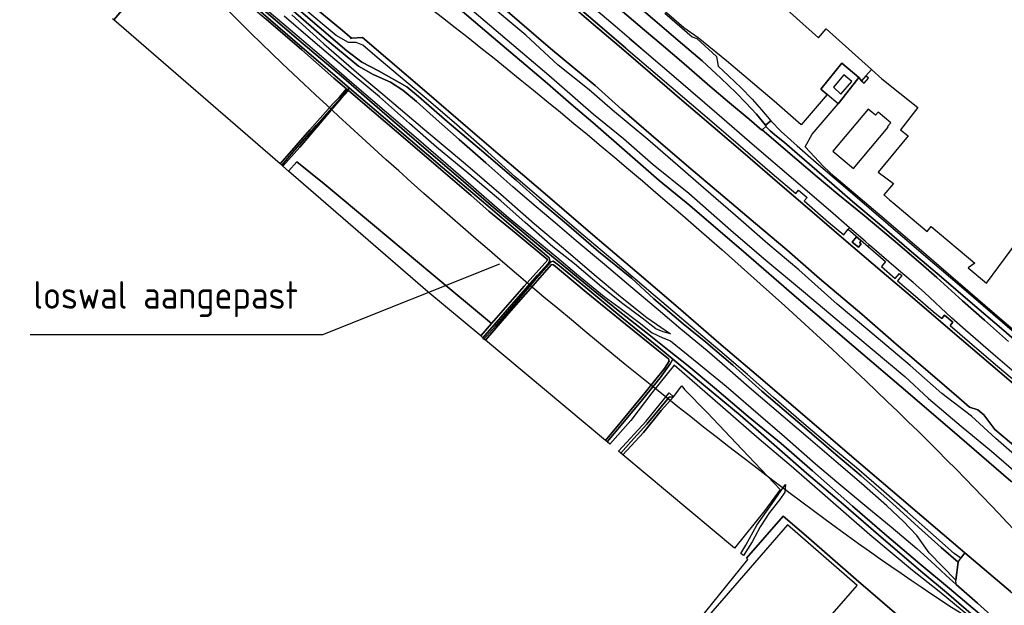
# Model space of a CAD drawing. Extents: x -26035517 to 31750492, y -9237385 to 8160032.
# Tile 230 of 256: x 21954469 to 22488452, y 935873 to 1253392. Entities that reach past the tile are written whole.
import ezdxf

# ---------------------------------------------------------------- set-up
doc = ezdxf.new("R2010")
doc.units = 0
doc.layers.add('T-25', color=7, linetype='CONTINUOUS')
doc.styles.add('ISO', font='isocp.shx')

msp = doc.modelspace()

# ---------------------------------------------------------------- linework, layer by layer
at = {"layer": 'T-25', "color": 9}
for p, q in [((22248534, 1265596, 9647), (22265672, 1250852, 9657)), ((22128374, 1248419, 8570), (22117301, 1257738, 8570)), ((22265672, 1250852, 9657), (22279497, 1239044, 9740)), ((22134373, 1243459, 8937), (22128374, 1248419, 8570)), ((22140297, 1243802, 8937), (22134373, 1243459, 8937)), ((22154157, 1231949, 8933), (22140297, 1243802, 8937)), ((22279497, 1239044, 9740), (22297568, 1223483, 9680)), ((22175208, 1213875, 8893), (22154157, 1231949, 8933)), ((22297568, 1223483, 9680), (22313546, 1209833, 9683)), ((22197521, 1194776, 8887), (22175208, 1213875, 8893)), ((22313546, 1209833, 9683), (22330541, 1195260, 9723)), ((22214010, 1180672, 8877), (22197521, 1194776, 8887)), ((22330541, 1195260, 9723), (22347956, 1180439, 9727)), ((22227205, 1169539, 8907), (22214010, 1180672, 8877)), ((22347956, 1180439, 9727), (22365501, 1165337, 9690)), ((22241940, 1156832, 8883), (22227205, 1169539, 8907)), ((22365501, 1165337, 9690), (22382999, 1150358, 9733)), ((22265387, 1136822, 8893), (22241940, 1156832, 8883)), ((22382999, 1150358, 9733), (22401394, 1134465, 9663)), ((22289083, 1116512, 8877), (22265387, 1136822, 8893)), ((22401394, 1134465, 9663), (22422247, 1116596, 9663)), ((22118892, 1082717), (22214876, 1121077)), ((22310233, 1098374, 8860), (22289083, 1116512, 8877)), ((22422247, 1116596, 9663), (22438660, 1102735, 9663)), ((22438660, 1102735, 9663), (22459057, 1085240, 9663)), ((22334972, 1077142, 8870), (22310233, 1098374, 8860)), ((22459057, 1085240, 9663), (22476236, 1070638, 9663)), ((21960083, 1082717), (22118892, 1082717)), ((22357425, 1057939, 8913), (22334972, 1077142, 8870)), ((22476236, 1070638, 9663), (22495714, 1053997, 9663)), ((22384224, 1034996, 8940), (22357425, 1057939, 8913)), ((22410713, 1012409, 8963), (22384224, 1034996, 8940)), ((22438814, 988286, 8997), (22410713, 1012409, 8963)), ((22464438, 966524, 9027), (22438814, 988286, 8997)), ((22467005, 964351, 9027), (22464438, 966524, 9027)), ((22491873, 943297, 9030), (22467005, 964351, 9027))]:
    msp.add_line(p, q, dxfattribs=at)
for points in [[(22038562, 1476232, 9177), (22058333, 1459146, 9197), (22087773, 1433873, 9210), (22117575, 1408286, 9203), (22147411, 1382718, 9197), (22180569, 1354510, 9210), (22211209, 1328065, 9213), (22245376, 1298804, 9170), (22279196, 1269979, 9113), (22298911, 1252905, 9217)], [(22293319, 1247778, 9497), (22270512, 1267216, 9423), (22242643, 1291076, 9463), (22220150, 1310489, 9430), (22189674, 1336420, 9540), (22155130, 1366243, 9570), (22130523, 1387442, 9450), (22099468, 1414073, 9483), (22071199, 1438291, 9500), (22045335, 1460469, 9543), (22033540, 1470592, 9550)], [(22287452, 1241260, 10320), (22277325, 1249887, 9363), (22262303, 1262757, 9443), (22248826, 1274292, 9487), (22247022, 1275837, 9613), (22233603, 1287333, 9490), (22221121, 1297963, 9457), (22201490, 1314644, 9540), (22184631, 1329112, 9507), (22162392, 1348138, 9527), (22142665, 1365034, 9513), (22125026, 1380240, 9470), (22103696, 1398561, 9510), (22084370, 1415136, 9550), (22062799, 1433558, 9457), (22059321, 1436565, 9610), (22044028, 1449787, 9447), (22027564, 1463910, 9433)], [(22253601, 1207682, 8633), (22240672, 1218777, 8910), (22211347, 1243524, 8910), (22181193, 1269451, 8910), (22152844, 1293486, 8910), (22123723, 1318453, 8910), (22090517, 1346628, 8910), (22059336, 1373644, 8910), (22029474, 1399031, 8910), (22003717, 1421410, 8910), (21995980, 1428716, 8910)], [(22223881, 1166128, 10013), (22207334, 1180422, 10067), (22186322, 1198147, 10037), (22170704, 1211834, 9970), (22164495, 1216952, 9970), (22148987, 1225713, 10037), (22140063, 1230327, 10090), (22131825, 1236537, 10047), (22116880, 1249263, 10047), (22101922, 1262138, 10013), (22086304, 1275537, 10050), (22069994, 1289407, 10070), (22050232, 1306450, 10070), (22034014, 1320391, 10070), (22019777, 1332673, 10070), (22004980, 1345451, 10070), (21986861, 1360762, 10070), (21972334, 1373056, 10070), (21961395, 1383034, 10070)], [(21959473, 1380812, 10093), (21972059, 1369510, 10093), (21987444, 1356162, 10093), (22003388, 1342571, 10093), (22019444, 1329199, 10093), (22036050, 1314996, 10080), (22052525, 1300976, 10080), (22070283, 1285652, 10080), (22084372, 1273558, 10080), (22102849, 1258270, 10080), (22119633, 1243567, 10080), (22130908, 1234179, 10080), (22138209, 1228242, 10080), (22146168, 1223590, 10080), (22155487, 1219485, 10080), (22162170, 1215218, 10080), (22169709, 1209119, 10080), (22178742, 1200940, 10080), (22192807, 1188398, 10073), (22207216, 1175746, 10077), (22221879, 1162787, 9927)], [(22279497, 1239044, 9740), (22265672, 1250852, 9657), (22248534, 1265596, 9647), (22231271, 1280374, 9643), (22217175, 1292445, 9583), (22210950, 1297776, 9557), (22173692, 1329666, 9670), (22156745, 1344201, 9730)], [(22283266, 1238041, 9807), (22266539, 1252289, 9750), (22243696, 1271847, 9750), (22245525, 1273965, 9750), (22240889, 1277720, 9750), (22239292, 1275784, 9750), (22221589, 1290870, 9857)], [(22243696, 1271847, 9750), (22266539, 1252289, 9750), (22283266, 1238041, 9807), (22295512, 1227480, 9837), (22313929, 1211745, 9857), (22329746, 1198128, 9820), (22345370, 1184789, 9777), (22362618, 1169913, 9850), (22375310, 1159154, 9777), (22376871, 1160996, 9777), (22381463, 1156956, 9837), (22379913, 1155139, 9857), (22393188, 1143595, 9913), (22401442, 1136831, 9923), (22402533, 1138149, 9927), (22403838, 1139738, 9719), (22414673, 1130400, 9717), (22424101, 1122293, 9837), (22421783, 1119586, 13317), (22429335, 1113118, 13317), (22431653, 1115825, 9843), (22432956, 1114713, 9780), (22430514, 1111818, 9877), (22440355, 1103430, 9887), (22449936, 1095132, 9847), (22454522, 1091376, 9850), (22455979, 1093237, 9863), (22460565, 1089426, 9860), (22459163, 1087544, 9860), (22469650, 1078598, 9887), (22482330, 1067576, 9860), (22498456, 1053878, 9800)], [(22018317, 1268467, 8313), (22005476, 1253356, 8350), (22004873, 1253879, 7797)], [(22075037, 1270118, 8353), (22097673, 1250941, 8413), (22118158, 1233535, 8407), (22134616, 1219387, 8413), (22146067, 1209544, 8413), (22169445, 1189476, 8387), (22193518, 1168726, 8437), (22211973, 1152621, 8350), (22220813, 1145096, 8263), (22231424, 1136303, 8257), (22245719, 1124563, 8327), (22256480, 1115555, 8447), (22271417, 1103371, 8373), (22279336, 1097485, 8590), (22290514, 1089267, 8847), (22297528, 1083680, 9027), (22303201, 1080903, 9450), (22307454, 1079291, 10000), (22322808, 1066877, 9807), (22337564, 1054687, 9817), (22354904, 1039670, 9873), (22369192, 1027327, 9903), (22385995, 1012516, 9930), (22397675, 1002822, 10027), (22413942, 989276, 10117), (22427143, 978372, 10163), (22441009, 966664, 10107), (22450863, 957808, 10170), (22456991, 952116, 10129), (22462286, 947198, 10093), (22473867, 937070, 9887), (22485031, 927130, 9870)], [(22492056, 1003240, 8633), (22464191, 1027199, 8633), (22437372, 1050197, 8633), (22406784, 1076177, 8633), (22375810, 1102692, 8633), (22348477, 1126352, 8633), (22317865, 1152664, 8633), (22301265, 1166277, 8633), (22285316, 1180066, 8633), (22265311, 1197676, 8633), (22253601, 1207682, 8633), (22240672, 1218777, 8910), (22211347, 1243524, 8910), (22181193, 1269451, 8910)], [(22181193, 1269451, 8910), (22211347, 1243524, 8910), (22240672, 1218777, 8910), (22253601, 1207682, 8633), (22265311, 1197676, 8633), (22285316, 1180066, 8633), (22301265, 1166277, 8633), (22317865, 1152664, 8633), (22348477, 1126352, 8633), (22375810, 1102692, 8633), (22406784, 1076177, 8633), (22437372, 1050197, 8633), (22464191, 1027199, 8633), (22492056, 1003240, 8633)], [(22208770, 1266931, 8527), (22242326, 1237848, 8527), (22266551, 1217762, 8677), (22281114, 1204782, 8677), (22300963, 1187600, 8677), (22318400, 1172473, 8677), (22335819, 1157944, 8677), (22353579, 1142818, 8677), (22370553, 1128623, 8677), (22388264, 1113111, 8677), (22411186, 1093662, 8677), (22429795, 1077378, 8677), (22448244, 1061791, 8677), (22463792, 1048317, 8677), (22469532, 1043261, 8677), (22474116, 1041851, 8677), (22477396, 1039071, 8677), (22483291, 1031240, 8677), (22500391, 1016979, 8677)], [(22500391, 1016979, 8677), (22483291, 1031240, 8677), (22477396, 1039071, 8677), (22474116, 1041851, 8677), (22469532, 1043261, 8677), (22469532, 1043261, 8677), (22463792, 1048317, 8677), (22448244, 1061791, 8677), (22429795, 1077378, 8677), (22411186, 1093662, 8677), (22388264, 1113111, 8677), (22370553, 1128623, 8677), (22353579, 1142818, 8677), (22335819, 1157944, 8677), (22318400, 1172473, 8677), (22300963, 1187600, 8677), (22281114, 1204782, 8677), (22266551, 1217762, 8677), (22242326, 1237848, 8527), (22208770, 1266931, 8527)], [(22495714, 1053997, 9663), (22476236, 1070638, 9663), (22459057, 1085240, 9663), (22438660, 1102735, 9663), (22422247, 1116596, 9663), (22401394, 1134465, 9663), (22382999, 1150358, 9733), (22365501, 1165337, 9690), (22347956, 1180439, 9727), (22330541, 1195260, 9723), (22313546, 1209833, 9683), (22297568, 1223483, 9680), (22279497, 1239044, 9740), (22265672, 1250852, 9657), (22248534, 1265596, 9647)], [(22270512, 1267216, 9423), (22293319, 1247778, 9497), (22302392, 1240053, 9497), (22313312, 1230736, 9537), (22328822, 1217369, 9543), (22339378, 1208398, 9577), (22350099, 1199518, 9560), (22356893, 1193494, 9620), (22357211, 1193732, 9620), (22375935, 1177556, 9617), (22386900, 1168161, 9637), (22398081, 1158852, 9637), (22404858, 1153405, 9650), (22412489, 1147185, 9630), (22428188, 1134115, 9617), (22443256, 1121125, 9587), (22451772, 1113549, 9583), (22465835, 1100877, 9610), (22477640, 1090425, 9620), (22490782, 1078998, 9610)], [(22304261, 1257006, 9323), (22319184, 1244156, 9370), (22321637, 1243242, 9370), (22332300, 1233517, 9370), (22333195, 1228202, 9370), (22338882, 1222971, 9370), (22345715, 1216454, 9370), (22351646, 1210298, 9370), (22356741, 1204481, 9370), (22361836, 1198589, 9463), (22358954, 1196160, 9463), (22353980, 1202132, 9417), (22348229, 1208392, 9350), (22342990, 1213805, 9293), (22334669, 1221699, 9247), (22324555, 1231094, 9210), (22319865, 1235138, 9210), (22310344, 1243144, 9207), (22298911, 1252905, 9217), (22279196, 1269979, 9113)], [(22477364, 929279, 7930), (22458700, 944975, 7930), (22442680, 958421, 7930), (22423466, 974652, 7930), (22406210, 989556, 7930), (22384356, 1008746, 7930), (22367419, 1023624, 7930), (22349612, 1038156, 7930), (22331239, 1053743, 7930), (22317024, 1065665, 7930), (22306757, 1073866, 7777), (22294911, 1083231, 7710), (22278992, 1095763, 7630), (22264651, 1107529, 7540), (22249019, 1120233, 7540), (22233748, 1132900, 7510), (22221170, 1143366, 7450), (22210159, 1152703, 7427), (22192475, 1168073, 7383), (22171101, 1186318, 7383), (22148306, 1205936, 7383), (22129992, 1221860, 7383), (22108282, 1240231, 7383), (22084332, 1260732, 7383)], [(22084332, 1260732, 7383), (22108282, 1240231, 7383), (22129992, 1221860, 7383), (22148306, 1205936, 7383), (22171101, 1186318, 7383), (22192475, 1168073, 7383), (22210159, 1152703, 7427), (22221170, 1143366, 7450), (22233748, 1132900, 7510), (22249019, 1120233, 7540), (22264651, 1107529, 7540), (22278992, 1095763, 7630), (22294911, 1083231, 7710), (22306757, 1073866, 7777), (22317024, 1065665, 7930), (22331239, 1053743, 7930), (22349612, 1038156, 7930), (22367419, 1023624, 7930), (22384356, 1008746, 7930), (22406210, 989556, 7930), (22423466, 974652, 7930), (22442680, 958421, 7930), (22458700, 944975, 7930), (22477364, 929279, 7930)], [(22101922, 1262138, 10013), (22116880, 1249263, 10047), (22131825, 1236537, 10047), (22140063, 1230327, 10090), (22148987, 1225713, 10037), (22164495, 1216952, 9970), (22170704, 1211834, 9970), (22186322, 1198147, 10037), (22207334, 1180422, 10067), (22223881, 1166128, 10013), (22236412, 1155003, 10060), (22250940, 1142750, 10143), (22268454, 1127771, 10077), (22286182, 1113225, 10033), (22298466, 1102027, 10010), (22314378, 1088488, 9990), (22326505, 1078559, 9993), (22341253, 1066155, 10053), (22356941, 1051986, 10093), (22377548, 1034424, 10093), (22397121, 1017657, 10093), (22410884, 1005989, 10113), (22427819, 991049, 10170), (22441959, 978304, 10353), (22454231, 967167, 10183), (22463516, 959237, 10180), (22462123, 949548, 10117), (22447693, 964385, 10300), (22440948, 973677, 10280), (22433811, 981373, 10183), (22424663, 989747, 10133), (22410924, 1001880, 10140), (22397244, 1013674, 10137), (22382120, 1026733, 10167), (22362431, 1043396, 10093), (22350054, 1053908, 10073), (22338062, 1064516, 9987), (22327324, 1073855, 10050), (22312996, 1085645, 10110), (22300651, 1096008, 10107), (22285930, 1108560, 10083), (22271589, 1120700, 10107), (22256340, 1133545, 10100), (22244789, 1143284, 10083), (22232276, 1153958, 10000), (22221879, 1162787, 9927), (22221879, 1162787, 9927), (22207216, 1175746, 10077), (22192807, 1188398, 10073), (22178742, 1200940, 10080), (22169709, 1209119, 10080), (22162170, 1215218, 10080), (22155487, 1219485, 10080), (22146168, 1223590, 10080), (22138209, 1228242, 10080), (22130908, 1234179, 10080), (22119633, 1243567, 10080), (22102849, 1258270, 10080)], [(22117301, 1257738, 8570), (22128374, 1248419, 8570), (22134373, 1243459, 8937), (22140297, 1243802, 8937), (22154157, 1231949, 8933), (22175208, 1213875, 8893), (22197521, 1194776, 8887), (22214010, 1180672, 8877), (22227205, 1169539, 8907), (22241940, 1156832, 8883), (22265387, 1136822, 8893), (22289083, 1116512, 8877), (22310233, 1098374, 8860), (22334972, 1077142, 8870), (22357425, 1057939, 8913), (22384224, 1034996, 8940), (22410713, 1012409, 8963), (22438814, 988286, 8997), (22464438, 966524, 9027), (22467005, 964351, 9027), (22464797, 961412, 10098), (22461330, 964019, 10120), (22448448, 975432, 10120), (22435894, 986414, 10060), (22423075, 997556, 10063), (22408337, 1010389, 10130), (22394871, 1021489, 10133), (22379802, 1034234, 10097), (22363302, 1048600, 10060), (22349235, 1061046, 9993), (22334149, 1073877, 10013), (22315707, 1089479, 10043), (22297994, 1104416, 10093), (22277284, 1122025, 10057), (22260119, 1136553, 10113), (22239995, 1153752, 10100), (22223320, 1168090, 10097), (22208422, 1181587, 9940), (22191535, 1196344, 9927), (22174837, 1210672, 9927), (22159637, 1223305, 9947), (22146996, 1234047, 9887), (22140626, 1239544, 9863), (22136925, 1241016, 9883), (22132855, 1240995, 9930), (22126019, 1244750, 10010), (22107408, 1260327, 10080)], [(22197255, 1260791, 10197), (22218913, 1242483, 10170), (22241442, 1223316, 10060), (22257226, 1209594, 10110), (22265710, 1202187, 10087), (22282014, 1188921, 10163), (22297973, 1174853, 10287), (22317445, 1159247, 10140), (22340153, 1139229, 10457), (22357993, 1123870, 10490), (22379502, 1106108, 10577), (22401200, 1087761, 10627), (22416839, 1074759, 10757), (22434477, 1060012, 10817), (22447387, 1048026, 11043), (22464996, 1032955, 10653), (22481503, 1019402, 10870), (22497604, 1005499, 11133)], [(22498347, 1013702, 10603), (22483880, 1026275, 10527), (22470654, 1038404, 10577), (22454638, 1050651, 10610), (22437420, 1065894, 10620), (22415495, 1084250, 10650), (22397786, 1099230, 10550), (22376930, 1117742, 10510), (22360174, 1131885, 10420), (22342756, 1147154, 10307), (22325317, 1162295, 10283), (22311364, 1174405, 10280), (22295171, 1188461, 10247), (22276008, 1204347, 10227), (22263380, 1215285, 10227), (22246566, 1228822, 10083), (22228932, 1244998, 10323), (22205963, 1264289, 10440)], [(22497584, 1059060, 9673), (22482413, 1072063, 9740), (22467373, 1085100, 9713), (22459894, 1091793, 9697), (22445177, 1105419, 9657), (22439074, 1110918, 9667), (22431107, 1117634, 9657), (22415421, 1131133, 9614), (22412908, 1133296, 9607), (22404512, 1140560, 9611), (22394102, 1149566, 9617), (22374085, 1166822, 9640), (22353017, 1184848, 9593), (22332512, 1202529, 9540), (22311756, 1220365, 9630), (22293159, 1236319, 9567), (22287452, 1241260, 10320), (22277325, 1249887, 9363), (22262303, 1262757, 9443)], [(22474498, 927859, 7550), (22457033, 942885, 7550), (22444319, 953411, 7550), (22422891, 971670, 7550), (22401255, 990490, 7550), (22381257, 1007505, 7550), (22365022, 1021544, 7550), (22345291, 1038910, 7550), (22325354, 1055420, 7550), (22308677, 1069298, 7550), (22301068, 1075630, 7550), (22281050, 1091891, 7550), (22261541, 1108222, 7493), (22246312, 1120580, 7517), (22243726, 1122420, 7590), (22242533, 1122158, 7633), (22234630, 1113022, 7723), (22224719, 1101512, 7723), (22212264, 1087088, 7723), (22206239, 1080232, 7723), (22205710, 1080873, 7720), (22211769, 1087909, 7690), (22223792, 1101626, 7670), (22235310, 1114933, 7637), (22241058, 1121210, 7510), (22242062, 1122757, 7427), (22241663, 1124240, 7427), (22237799, 1127572, 7427), (22223555, 1139500, 7427), (22209576, 1151415, 7427), (22183801, 1173298, 7383), (22157806, 1195420, 7383), (22133256, 1216355, 7383), (22121642, 1226420, 7383), (22102443, 1242845, 7383), (22082500, 1259924, 7383)], [(22082500, 1259924, 7383), (22102443, 1242845, 7383), (22121642, 1226420, 7383), (22133256, 1216355, 7383), (22132152, 1215361, 7737), (22128365, 1210866, 7737), (22125168, 1207158, 7750), (22115401, 1196178, 7807), (22103660, 1182780, 7803), (22096566, 1174481, 7803), (22096566, 1174481, 7803), (22095793, 1175151, 8333), (22111900, 1193685, 8333), (22124547, 1208029, 8463), (22127722, 1211211, 8420), (22131689, 1215955, 8323), (22124919, 1221758, 8283), (22107457, 1236971, 8257), (22088127, 1253652, 8253)], [(22102000, 1256003, 9920), (22119468, 1240352, 9767), (22138335, 1223792, 9817), (22151379, 1213046, 9800), (22174215, 1193592, 9750), (22196190, 1175250, 9750), (22216774, 1157443, 9943), (22233669, 1142657, 9883), (22249407, 1129559, 9837), (22266059, 1115155, 9860), (22280222, 1103232, 10020), (22294585, 1091897, 10020), (22307363, 1083109, 9933), (22303362, 1084184, 9507), (22299544, 1085712, 9163), (22292059, 1091530, 8913), (22281504, 1099316, 8570), (22269989, 1108621, 8550), (22255328, 1120974, 8573), (22243601, 1130225, 8543), (22228597, 1143415, 8503), (22215478, 1155146, 8493), (22198130, 1169847, 8657), (22180588, 1184208, 8643), (22165786, 1197042, 8667), (22149583, 1211579, 8640), (22133771, 1224749, 8640), (22114704, 1240888, 8640), (22097826, 1255242, 8640)], [(22304261, 1257006, 9323), (22319184, 1244156, 9370), (22321637, 1243242, 9370), (22332300, 1233517, 9370), (22333195, 1228202, 9370), (22338882, 1222971, 9370), (22345715, 1216454, 9370), (22351646, 1210298, 9370), (22356741, 1204481, 9370), (22361836, 1198589, 9463), (22367350, 1192862, 9480), (22376033, 1185019, 9607), (22386436, 1175901, 9700), (22404854, 1160178, 9740), (22425536, 1142523, 9710), (22447238, 1123901, 9680), (22466415, 1107471, 9580), (22487504, 1089373, 9633), (22507181, 1072457, 9623)], [(22298911, 1252905, 9217), (22310344, 1243144, 9207), (22319865, 1235138, 9210), (22324555, 1231094, 9210), (22334669, 1221699, 9247), (22342990, 1213805, 9293), (22348229, 1208392, 9350), (22353980, 1202132, 9417), (22358954, 1196160, 9463), (22359361, 1195756, 9463), (22359060, 1195449, 9470), (22361490, 1193070, 9503), (22364951, 1190224, 9527), (22369258, 1186819, 9563), (22376121, 1180830, 9600), (22390740, 1168268, 9630), (22406187, 1154887, 9677), (22420741, 1142462, 9673), (22438158, 1127537, 9617), (22454416, 1113709, 9610), (22471209, 1099339, 9593), (22486967, 1085874, 9560), (22503358, 1071734, 9540)], [(22490782, 1078998, 9610), (22477640, 1090425, 9620), (22465835, 1100877, 9610), (22451772, 1113549, 9583), (22443256, 1121125, 9587), (22428188, 1134115, 9617), (22412489, 1147185, 9630), (22404858, 1153405, 9650), (22398081, 1158852, 9637), (22386900, 1168161, 9637), (22375935, 1177556, 9617), (22357211, 1193732, 9620), (22356893, 1193494, 9620), (22350099, 1199518, 9560), (22339378, 1208398, 9577), (22328822, 1217369, 9543), (22313312, 1230736, 9537), (22302392, 1240053, 9497), (22293319, 1247778, 9497)], [(22133845, 1243246, 8937), (22134373, 1243459, 8937), (22140297, 1243802, 8937), (22154157, 1231949, 8933), (22175208, 1213875, 8893), (22197521, 1194776, 8887), (22214010, 1180672, 8877), (22227205, 1169539, 8907)], [(22562346, 997350, 9627), (22548717, 1008780, 9660), (22531601, 1023435, 9660), (22514363, 1038164, 9660), (22495714, 1053997, 9663), (22476236, 1070638, 9663), (22459057, 1085240, 9663), (22438660, 1102735, 9663), (22422247, 1116596, 9663), (22401394, 1134465, 9663), (22382999, 1150358, 9733), (22365501, 1165337, 9690), (22347956, 1180439, 9727), (22330541, 1195260, 9723), (22313546, 1209833, 9683), (22297568, 1223483, 9680), (22279497, 1239044, 9740)], [(22565050, 1001739, 9753), (22554985, 1010117, 9750), (22542828, 1020406, 9800), (22529266, 1032043, 9697), (22515866, 1043460, 9683), (22497584, 1059060, 9673), (22482413, 1072063, 9740), (22467373, 1085100, 9713), (22459894, 1091793, 9697), (22445177, 1105419, 9657), (22439074, 1110918, 9667), (22431107, 1117634, 9657), (22415421, 1131133, 9614), (22412908, 1133296, 9607), (22404512, 1140560, 9611), (22394102, 1149566, 9617), (22374085, 1166822, 9640), (22353017, 1184848, 9593), (22332512, 1202529, 9540), (22311756, 1220365, 9630), (22293159, 1236319, 9567), (22285453, 1242885, 9493)], [(22283266, 1238041, 9807), (22295512, 1227480, 9837), (22313929, 1211745, 9857), (22329746, 1198128, 9820), (22345370, 1184789, 9777), (22362618, 1169913, 9850), (22375310, 1159154, 9777), (22376871, 1160996, 9777), (22381463, 1156956, 9837), (22379913, 1155139, 9857), (22393188, 1143595, 9913), (22401442, 1136831, 9923), (22402533, 1138149, 9927), (22403838, 1139738, 9719), (22404512, 1140560, 9611)], [(22506378, 1073965, 9317), (22488351, 1089475, 9343), (22463470, 1110979, 9420), (22442205, 1129148, 9463), (22419671, 1148580, 9543), (22396147, 1168417, 9523), (22390483, 1173795, 9530), (22380397, 1184444, 9357), (22384263, 1191288, 9357), (22398363, 1207702, 9357), (22407004, 1218788, 9357), (22409617, 1221990, 9357), (22411047, 1220194, 9357), (22412529, 1218951, 12157), (22414782, 1221638, 12157), (22413300, 1222880, 9357), (22416345, 1226329, 9357), (22421993, 1221254, 9377), (22441498, 1205868, 9380), (22432107, 1193590, 9380), (22436261, 1190353, 47357), (22419964, 1170655, 45733), (22428371, 1164656, 18723), (22423087, 1158379, 18440), (22426194, 1155764, 16037), (22427908, 1154321, 16037), (22446619, 1138572, 18343), (22448855, 1141228, 18347), (22472525, 1121305, 15250), (22468769, 1118823, 44810), (22478718, 1110448, 44750), (22498915, 1137616, 36737)], [(22407004, 1218788, 9357), (22409617, 1221990, 9357)], [(22535421, 966437, 8370), (22515438, 983146, 8633), (22492056, 1003240, 8633), (22464191, 1027199, 8633), (22437372, 1050197, 8633), (22406784, 1076177, 8633), (22375810, 1102692, 8633), (22348477, 1126352, 8633), (22317865, 1152664, 8633), (22301265, 1166277, 8633), (22285316, 1180066, 8633), (22265311, 1197676, 8633), (22253601, 1207682, 8633)], [(22358954, 1196160, 9463), (22361836, 1198589, 9463)], [(22503358, 1071734, 9540), (22486967, 1085874, 9560), (22471209, 1099339, 9593), (22454416, 1113709, 9610), (22438158, 1127537, 9617), (22420741, 1142462, 9673), (22406187, 1154887, 9677), (22390740, 1168268, 9630), (22376121, 1180830, 9600), (22369258, 1186819, 9563), (22364951, 1190224, 9527), (22361490, 1193070, 9503), (22359060, 1195449, 9470), (22359361, 1195756, 9463), (22358954, 1196160, 9463), (22361836, 1198589, 9463), (22361836, 1198589, 9463), (22367350, 1192862, 9480), (22376033, 1185019, 9607), (22386436, 1175901, 9700), (22404854, 1160178, 9740), (22425536, 1142523, 9710), (22447238, 1123901, 9680), (22466415, 1107471, 9580), (22487504, 1089373, 9633), (22507181, 1072457, 9623)], [(22357211, 1193732, 9620), (22359060, 1195449, 9470)], [(22227205, 1169539, 8907), (22241940, 1156832, 8883), (22265387, 1136822, 8893), (22289083, 1116512, 8877), (22310233, 1098374, 8860), (22334972, 1077142, 8870), (22357425, 1057939, 8913), (22384224, 1034996, 8940), (22410713, 1012409, 8963), (22438814, 988286, 8997), (22464438, 966524, 9027), (22467005, 964351, 9027), (22491873, 943297, 9030), (22504929, 932190, 8407)], [(22463516, 959237, 10180), (22454231, 967167, 10183), (22441959, 978304, 10353), (22427819, 991049, 10170), (22410884, 1005989, 10113), (22397121, 1017657, 10093), (22377548, 1034424, 10093), (22356941, 1051986, 10093), (22341253, 1066155, 10053), (22326505, 1078559, 9993), (22314378, 1088488, 9990), (22298466, 1102027, 10010), (22286182, 1113225, 10033), (22268454, 1127771, 10077), (22250940, 1142750, 10143), (22236412, 1155003, 10060), (22223881, 1166128, 10013)], [(22462123, 949548, 10117), (22447693, 964385, 10300), (22440948, 973677, 10280), (22433811, 981373, 10183), (22424663, 989747, 10133), (22410924, 1001880, 10140), (22397244, 1013674, 10137), (22382120, 1026733, 10167), (22362431, 1043396, 10093), (22350054, 1053908, 10073), (22338062, 1064516, 9987), (22327324, 1073855, 10050), (22312996, 1085645, 10110), (22300651, 1096008, 10107), (22285930, 1108560, 10083), (22271589, 1120700, 10107), (22256340, 1133545, 10100), (22244789, 1143284, 10083), (22232276, 1153958, 10000), (22221879, 1162787, 9927)], [(22408310, 1135742, 19490), (22406032, 1132852, 18460), (22409449, 1130053, 18450), (22410854, 1131836, 17893), (22410110, 1132421, 17897), (22410707, 1133635, 19490)], [(22415421, 1131133, 9614), (22414673, 1130400, 9717)], [(22432956, 1114713, 9780), (22430514, 1111818, 9877), (22440355, 1103430, 9887), (22449936, 1095132, 9847), (22454522, 1091376, 9850)], [(22459163, 1087544, 9860), (22460565, 1089426, 9860), (22455979, 1093237, 9863), (22454522, 1091376, 9850)], [(22459163, 1087544, 9860), (22469650, 1078598, 9887), (22482330, 1067576, 9860), (22498456, 1053878, 9800), (22516232, 1038718, 9817), (22534208, 1023349, 9880), (22552682, 1007514, 9870), (22563481, 998536, 9627)], [(22474825, 925508, 8883), (22461522, 936535, 8773), (22453143, 943394, 8723), (22438672, 954689, 8613), (22415434, 974065, 8553), (22392691, 993877, 8577), (22372788, 1011272, 8687), (22355420, 1025930, 8667), (22335769, 1043177, 8680), (22317779, 1058781, 8663), (22309364, 1066053, 8597), (22297241, 1051161, 8503), (22285880, 1036009, 8503), (22274565, 1023325, 8503), (22273123, 1024531, 7983), (22281563, 1034610, 7983), (22292272, 1047506, 7983), (22301781, 1059174, 7983), (22307257, 1066776, 7693), (22308677, 1069298, 7550), (22325354, 1055420, 7550), (22345291, 1038910, 7550), (22365022, 1021544, 7550), (22381257, 1007505, 7550), (22401255, 990490, 7550), (22422891, 971670, 7550), (22444319, 953411, 7550), (22457033, 942885, 7550), (22474498, 927859, 7550)], [(22315221, 918417, 9107), (22349392, 960786, 9117), (22348649, 961407, 9110), (22368488, 984253, 9193), (22381035, 973472, 9230), (22408073, 949942, 9193), (22430093, 930829, 9190)], [(22418752, 917993, 8970), (22419622, 918977, 8987), (22429551, 930215, 9179), (22430093, 930829, 9190), (22408073, 949942, 9193), (22381035, 973472, 9230), (22368488, 984253, 9193), (22348649, 961407, 9110)], [(22388913, 924004, 15773), (22408628, 946678, 15760), (22370919, 979464, 15813), (22318458, 919127, 15793)], [(22462286, 947198, 10093), (22462123, 949548, 10117), (22463516, 959237, 10180), (22464797, 961412, 10098), (22467005, 964351, 9027)], [(22485031, 927130, 9870), (22473867, 937070, 9887), (22462286, 947198, 10093), (22462123, 949548, 10117), (22463516, 959237, 10180), (22464797, 961412, 10098), (22467005, 964351, 9027), (22491873, 943297, 9030), (22504929, 932190, 8407)]]:
    msp.add_polyline3d(points, dxfattribs=at)
for points in [[(22283230, 1275818, 9307), (22296500, 1291434, 9170), (22312643, 1309956, 9303), (22336460, 1289479, 9140), (22387715, 1243644, 9140), (22391798, 1248388, 9140), (22416345, 1226329, 9357), (22413300, 1222880, 9357), (22411047, 1220194, 9357), (22409617, 1221990, 9357), (22400325, 1229770, 9357), (22389038, 1215738, 9357), (22392388, 1212835, 9357), (22378288, 1196420, 9357), (22363663, 1209158, 9357), (22337703, 1231162, 9357), (22322506, 1243636, 9357), (22314647, 1248898, 9357), (22299780, 1261725, 9307), (22283230, 1275818, 9307)], [(22095793, 1175151, 8333), (22005476, 1253356, 8350), (22018317, 1268467, 8313), (22031998, 1284216, 8303), (22040207, 1293975, 8267), (22049728, 1286272, 8330), (22068121, 1270589, 8290), (22088127, 1253652, 8253), (22107457, 1236971, 8257), (22124919, 1221758, 8283), (22131689, 1215955, 8323), (22127722, 1211211, 8420), (22124547, 1208029, 8463), (22111900, 1193685, 8333), (22095793, 1175151, 8333)], [(22392388, 1212835, 9357), (22389038, 1215738, 9357), (22400325, 1229770, 9357), (22409617, 1221990, 9357), (22407004, 1218788, 9357), (22398363, 1207702, 9357), (22392388, 1212835, 9357)], [(22395732, 1216748, 12703), (22399840, 1212979, 12533), (22405695, 1219970, 12653), (22401426, 1223546, 12703), (22395732, 1216748, 12703)], [(22205710, 1080873, 7720), (22204476, 1081904, 8560), (22210331, 1088598, 8560), (22214205, 1093054, 8553), (22228041, 1108978, 8570), (22240832, 1123139, 8257), (22223801, 1137391, 8237), (22208971, 1149588, 8253), (22199232, 1158125, 8277), (22182955, 1172225, 8280), (22165038, 1187532, 8287), (22146537, 1203341, 8317), (22132729, 1215014, 8280), (22128642, 1210488, 8270), (22126253, 1207699, 8263), (22121369, 1202076, 8263), (22106350, 1184308, 8273), (22097210, 1173923, 8297), (22096566, 1174481, 7803), (22103660, 1182780, 7803), (22115401, 1196178, 7807), (22125168, 1207158, 7750), (22128365, 1210866, 7737), (22132152, 1215361, 7737), (22133256, 1216355, 7383), (22157806, 1195420, 7383), (22183801, 1173298, 7383), (22209576, 1151415, 7427), (22223555, 1139500, 7427), (22237799, 1127572, 7427), (22241663, 1124240, 7427), (22242062, 1122757, 7427), (22241058, 1121210, 7510), (22235310, 1114933, 7637), (22223792, 1101626, 7670), (22211769, 1087909, 7690), (22205710, 1080873, 7720)], [(22177958, 1115684, 8593), (22146842, 1141604, 8577), (22119531, 1164357, 8577), (22104857, 1176405, 8367), (22100200, 1171334, 8357), (22097210, 1173923, 8297), (22106350, 1184308, 8273), (22121369, 1202076, 8263), (22126253, 1207699, 8263), (22128642, 1210488, 8270), (22132729, 1215014, 8280), (22146537, 1203341, 8317), (22165038, 1187532, 8287), (22182955, 1172225, 8280), (22199232, 1158125, 8277), (22208971, 1149588, 8253), (22223801, 1137391, 8237), (22240832, 1123139, 8257), (22228041, 1108978, 8570), (22214205, 1093054, 8553), (22210331, 1088598, 8560), (22177958, 1115684, 8593)], [(22425541, 1195101, 36967), (22425128, 1195452, 37133), (22426863, 1197497, 37280), (22419981, 1203335, 33267), (22418525, 1201619, 33267), (22414696, 1204866, 13027), (22395454, 1182185, 13027), (22406577, 1172748, 36970), (22425541, 1195101, 36967)], [(22100200, 1171334, 8357), (22104857, 1176405, 8367), (22119531, 1164357, 8577), (22146842, 1141604, 8577), (22177958, 1115684, 8593), (22210331, 1088598, 8560), (22204476, 1081904, 8560), (22175811, 1105862, 8717), (22100200, 1171334, 8357)], [(22408310, 1135742, 19490), (22410707, 1133635, 19490), (22410110, 1132421, 17897), (22410854, 1131836, 17893), (22409449, 1130053, 18450), (22406032, 1132852, 18460), (22408310, 1135742, 19490)], [(22408310, 1135742, 19490), (22406032, 1132852, 18460), (22409449, 1130053, 18450), (22410854, 1131836, 17893), (22410110, 1132421, 17897), (22410707, 1133635, 19490), (22408310, 1135742, 19490)], [(22273123, 1024531, 7983), (22272215, 1025289, 8523), (22281060, 1035895, 8523), (22293719, 1051210, 8570), (22304155, 1064240, 8623), (22306633, 1068173, 8620), (22306330, 1069589, 8617), (22300848, 1073866, 8610), (22283044, 1088256, 8667), (22261747, 1105652, 8537), (22248368, 1116938, 8507), (22243992, 1120482, 8483), (22242930, 1120684, 8480), (22232728, 1109073, 8577), (22219539, 1094179, 8477), (22207127, 1079689, 8550), (22206239, 1080232, 7723), (22212264, 1087088, 7723), (22224719, 1101512, 7723), (22234630, 1113022, 7723), (22242533, 1122158, 7633), (22243726, 1122420, 7590), (22246312, 1120580, 7517), (22261541, 1108222, 7493), (22281050, 1091891, 7550), (22301068, 1075630, 7550), (22308677, 1069298, 7550), (22307257, 1066776, 7693), (22301781, 1059174, 7983), (22292272, 1047506, 7983), (22281563, 1034610, 7983), (22273123, 1024531, 7983)], [(22207127, 1079689, 8550), (22219539, 1094179, 8477), (22232728, 1109073, 8577), (22242930, 1120684, 8480), (22243992, 1120482, 8483), (22248368, 1116938, 8507), (22261747, 1105652, 8537), (22283044, 1088256, 8667), (22300848, 1073866, 8610), (22306330, 1069589, 8617), (22306633, 1068173, 8620), (22304155, 1064240, 8623), (22293719, 1051210, 8570), (22281060, 1035895, 8523), (22272215, 1025289, 8523), (22207127, 1079689, 8550)], [(22342183, 966811, 8730), (22281541, 1017495, 8697), (22292809, 1029603, 8643), (22302304, 1041435, 8597), (22309028, 1048942, 8827), (22313637, 1054846, 8783), (22315025, 1052831, 8783), (22327326, 1040340, 8783), (22346216, 1020316, 8727), (22366914, 998706, 8613), (22358517, 987279, 8590), (22342183, 966811, 8730)], [(22306765, 1048748, 8010), (22294655, 1034078, 8010), (22285982, 1024483, 8010), (22280507, 1018359, 7977), (22279280, 1019385, 8750), (22294308, 1035703, 8770), (22306661, 1051157, 8827), (22309028, 1048942, 8827), (22306765, 1048748, 8010)], [(22306765, 1048748, 8010), (22309028, 1048942, 8827), (22302304, 1041435, 8597), (22292809, 1029603, 8643), (22281541, 1017495, 8697), (22280507, 1018359, 7977), (22285982, 1024483, 8010), (22294655, 1034078, 8010), (22306765, 1048748, 8010)], [(22346957, 962821, 9137), (22345642, 963920, 8543), (22348261, 968406, 8543), (22354177, 979315, 8620), (22362603, 991131, 8673), (22367403, 998093, 8733), (22369723, 1001370, 8767), (22369340, 997283, 9127), (22366703, 993306, 9190), (22361143, 986207, 9287), (22356001, 978459, 9220), (22351769, 970249, 9217), (22346957, 962821, 9137)]]:
    msp.add_polyline3d(points, close=True, dxfattribs=at)
msp.add_ellipse((22258033, 1140832), major_axis=(288824, -244548), ratio=0.1091373, dxfattribs=at)

# ---------------------------------------------------------------- texts
at = {"layer": 'T-25', "color": 9, "style": 'ISO'}
msp.add_text('loswal aangepast', height=15000, dxfattribs=at).set_placement((21961829, 1096659))

doc.saveas('drawing.dxf')
